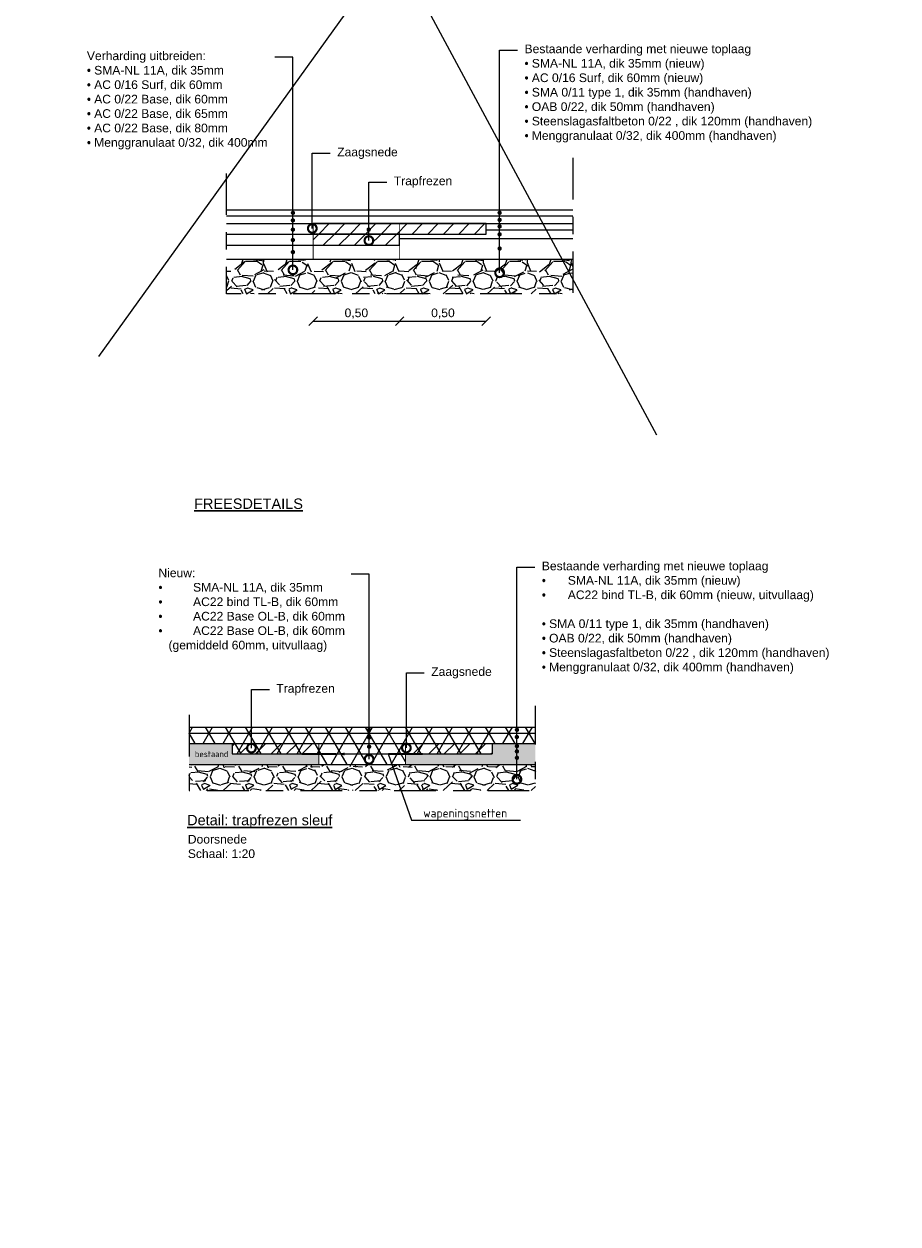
# Model space of a CAD drawing. Header units: metres. Extents: x -34 to 67, y -14 to 16.
# Tile 11 of 13: x 55.52 to 60.56, y 0.67 to 7.6. Entities that reach past the tile are written whole.
import ezdxf
from ezdxf import colors
from ezdxf.entities.mleader import LeaderData, LeaderLine
from ezdxf.math import Vec2, Vec3

# ---------------------------------------------------------------- set-up
doc = ezdxf.new("R2010")
doc.units = ezdxf.units.M
doc.linetypes.add('ACAD_ISO04W100', pattern=[30, 24, -3, 0, -3])
for name, color, linetype, lineweight in [('N-WE-AL-DETAIL-G', 7, 'Continuous', 13), ('N-WE-VH-VERHARDING_ASFALT-A-200', 7, 'Continuous', 18), ('V-WE-VH-ZAAGSNEDE-G', 7, 'ZAAGSNEDE_LINE', 30), ('X-wapening', 160, 'Continuous', 0), ('X-XX-AL-AANKLEDING-M', 7, 'Continuous', 18), ('X-XX-AL-AANKLEDING-T25', 7, 'Continuous', 25), ('X-XX-AL-AANKLEDING-T30', 7, 'Continuous', 30), ('X-XX-AL-T18', 7, 'Continuous', 18), ('X-XX-AL-T25', 7, 'Continuous', 25)]:
    doc.layers.add(name, color=color, linetype=linetype, lineweight=lineweight)
doc.styles.add('NLCS-ISO-M20-T18', font='NLCS-ISO.ttf', dxfattribs={"height": 0.036})
doc.styles.add('NLCS-ISO-M20-T25', font='NLCS-ISO.ttf', dxfattribs={"height": 0.05})
doc.styles.add('NLCS_ISO', font='arial.ttf')
doc.styles.get("Standard").update_dxf_attribs({"font": 'arial.ttf'})
doc.linetypes.add('ZAAGSNEDE_LINE', pattern='A,12.7,-5.08,["Z",Standard,S=2.54,R=0,X=-2.54,Y=-1.27],-6.35', length=24.13)
doc.dimstyles.new('NLCS_1-20', dxfattribs={"dimscale": 0.02, "dimtxt": 2.5, "dimasz": 2.5, "dimexe": 1.25, "dimexo": 0.625, "dimtad": 1, "dimtxsty": 'Standard', "dimblk": 'OBLIQUE', "dimcen": 0, "dimse1": 1, "dimse2": 1, "dimadec": 0, "dimazin": 0, "dimtfac": 1, "dimtmove": 0, "dimatfit": 3, "dimfxl": 1, "dimarcsym": 0})
pattern_1 = [(45, (0, -4.047379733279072), (-0.04490128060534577, 0.04490128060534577), [])]

# ---------------------------------------------------------------- blocks, each defined once
blk = doc.blocks.new('_Oblique')
at = {"color": 0, "linetype": 'ByBlock', "lineweight": -2}
blk.add_line((-0.5, -0.5), (0.5, 0.5), dxfattribs=at)
blk = doc.blocks.new('*D48')
at = {"layer": 'X-XX-AL-AANKLEDING-M', "color": 0, "lineweight": -2, "transparency": 16777216}
blk.add_line((57.18589287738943, 5.88326357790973), (57.68589287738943, 5.88326357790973), dxfattribs=at)
at = {"layer": 'X-XX-AL-AANKLEDING-M', "color": 0, "lineweight": -2, "transparency": 16777216, "xscale": 0.05, "yscale": 0.05, "zscale": 0.05, "rotation": 180}
blk.add_blockref('_Oblique', (57.18589287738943, 5.88326357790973), dxfattribs=at)
at = {"layer": 'X-XX-AL-AANKLEDING-M', "color": 0, "lineweight": -2, "transparency": 16777216, "xscale": 0.05, "yscale": 0.05, "zscale": 0.05}
blk.add_blockref('_Oblique', (57.68589287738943, 5.88326357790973), dxfattribs=at)
at = {"layer": 'X-XX-AL-AANKLEDING-M', "color": 0, "lineweight": 9, "transparency": 16777216, "insert": (57.43589287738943, 5.925811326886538), "char_height": 0.05, "attachment_point": 5}
blk.add_mtext('0,50', dxfattribs=at)
blk = doc.blocks.new('*D49')
at = {"layer": 'X-XX-AL-AANKLEDING-M', "color": 0, "lineweight": -2, "transparency": 16777216}
blk.add_line((57.68589287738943, 5.88326357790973), (58.18589287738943, 5.88326357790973), dxfattribs=at)
at = {"layer": 'X-XX-AL-AANKLEDING-M', "color": 0, "lineweight": -2, "transparency": 16777216, "xscale": 0.05, "yscale": 0.05, "zscale": 0.05, "rotation": 180}
blk.add_blockref('_Oblique', (57.68589287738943, 5.88326357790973), dxfattribs=at)
at = {"layer": 'X-XX-AL-AANKLEDING-M', "color": 0, "lineweight": -2, "transparency": 16777216, "xscale": 0.05, "yscale": 0.05, "zscale": 0.05}
blk.add_blockref('_Oblique', (58.18589287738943, 5.88326357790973), dxfattribs=at)
at = {"layer": 'X-XX-AL-AANKLEDING-M', "color": 0, "lineweight": 9, "transparency": 16777216, "insert": (57.93589287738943, 5.925811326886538), "char_height": 0.05, "attachment_point": 5}
blk.add_mtext('0,50', dxfattribs=at)
blk = doc.blocks.new('_DotSmall')
at = {"color": 0, "linetype": 'ByBlock', "const_width": 0.5}
blk.add_lwpolyline([(-0.0625, 0, 1), (0.0625, 0, 1)], format="xyb", close=True, dxfattribs=at)

msp = doc.modelspace()

# ---------------------------------------------------------------- hatches: boundary and pattern name
at = {"layer": 'N-WE-AL-DETAIL-G'}
h = msp.add_hatch(dxfattribs=at)
h.set_pattern_fill('ANSI31', color=1, scale=0.02)
h.set_pattern_definition(pattern_1)
h.paths.add_polyline_path([(58.18589287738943, 6.445269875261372), (57.18589287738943, 6.445269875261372), (57.18589287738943, 6.385269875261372), (58.18589287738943, 6.385269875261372)])
h = msp.add_hatch(dxfattribs=at)
h.set_pattern_fill('ANSI31', color=1, scale=0.02)
h.set_pattern_definition(pattern_1)
h.paths.add_polyline_path([(57.68589287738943, 6.385269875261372), (57.18589287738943, 6.385269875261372), (57.18589287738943, 6.320269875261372), (57.68589287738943, 6.320269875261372)])
h = msp.add_hatch(dxfattribs=at)
h.set_pattern_fill('GRAVEL', color=252, scale=0.01)
h.set_pattern_definition([(228.0127875, (0.18288, -3.793379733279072), (-2.032000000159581, -2.285999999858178), [0.034172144, -3.3830483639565]), (184.969741, (0.16002, -3.818779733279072), (3.04799999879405, 0.2540000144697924), [0.05864047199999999, -5.805404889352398]), (132.5104471, (0.1016, -3.823859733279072), (2.540000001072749, -2.793999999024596), [0.04134815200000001, -4.093472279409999]), (267.273689, (0.00254, -3.887359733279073), (0.2540000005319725, 5.079999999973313), [0.05340045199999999, -5.286643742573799]), (292.83365418, (0, -3.940699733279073), (-1.270000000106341, 3.047999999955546), [0.05236336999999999, -5.183980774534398]), (357.2736889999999, (0.02032, -3.988959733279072), (-5.079999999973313, 0.2540000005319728), [0.05340045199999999, -5.286643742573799]), (37.69424047, (0.07366, -3.991499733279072), (-3.30199999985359, -2.540000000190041), [0.07061936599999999, -6.991311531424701]), (72.25532837, (0.12954, -3.948319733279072), (1.778000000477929, 5.587999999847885), [0.066671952, -6.6005256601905]), (121.42956562, (0.14986, -3.884819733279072), (-2.032000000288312, 3.301999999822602), [0.0535813, -5.304554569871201]), (175.2363583, (0.12192, -3.839099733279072), (2.793999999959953, -0.2540000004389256), [0.06117132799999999, -2.997393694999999]), (222.3974378, (0.06096, -3.834019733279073), (-3.047999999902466, -2.794000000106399), [0.07910779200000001, -7.8316772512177]), (138.81407483, (0.254, -3.889899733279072), (-1.777999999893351, 1.524000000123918), [0.027000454, -2.6730565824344]), (171.4692344, (0.23368, -3.872119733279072), (3.302000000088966, -0.5079999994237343), [0.051368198, -5.085463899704]), (225, (0.18288, -3.864499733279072), (-3.552713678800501e-17, -0.2540000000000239), [0.035920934, -0.3232893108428]), (203.19859051, (0.1651, -3.834019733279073), (1.270000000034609, 0.5079999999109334), [0.01934413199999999, -1.915062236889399]), (291.80140949, (0.14732, -3.841639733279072), (-0.2540000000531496, 0.7619999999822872), [0.027356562, -1.340475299]), (30.96375653, (0.15748, -3.867039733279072), (0.7620000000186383, 0.5079999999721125), [0.04443196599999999, -1.436629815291]), (161.56505118, (0.19558, -3.844179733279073), (0.5080000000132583, -0.2539999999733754), [0.032128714, -0.7710898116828]), (16.389540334, (0, -3.841639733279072), (2.540000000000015, 0.7620000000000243), [0.04500880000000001, -4.455882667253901]), (70.34617594, (0.04318, -3.828939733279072), (-1.016000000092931, -2.793999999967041), [0.037759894, -3.73822156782]), (293.19859051, (0.19558, -3.793379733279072), (-0.5079999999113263, 1.270000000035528), [0.03868800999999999, -1.895718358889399]), (343.6104596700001, (0.21082, -3.828939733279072), (-2.540000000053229, 0.761999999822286), [0.04500879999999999, -4.455882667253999]), (339.44395478, (0, -3.999119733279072), (-1.269999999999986, 0.508000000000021), [0.04340351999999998, -2.1267734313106]), (294.7751406, (0.04064, -4.014359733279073), (-1.270000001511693, 2.793999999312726), [0.036367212, -3.600359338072]), (66.80140949, (0.19812, -4.047379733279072), (0.5079999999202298, 1.27000000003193), [0.03868801, -1.8957183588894]), (17.35402464, (0.21336, -4.011819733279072), (-3.301999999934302, -1.016000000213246), [0.04257827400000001, -4.21523759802]), (69.44395478, (0.07366, -4.047379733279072), (-0.508000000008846, -1.269999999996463), [0.02170176, -2.148475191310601]), (101.309932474, (0.18288, -4.047379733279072), (-0.25400000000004, 1.016000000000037), [0.01295146, -1.2821994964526]), (165.963756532, (0.18034, -4.034679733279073), (0.7619999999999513, -0.2539999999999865), [0.05236337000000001, -0.9949054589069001]), (186.00900596, (0.12954, -4.021979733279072), (2.539999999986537, 0.2540000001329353), [0.04852669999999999, -4.804136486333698]), (303.69006753, (0.15748, -3.889899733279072), (-0.2540000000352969, 0.5079999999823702), [0.036632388, -0.879177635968]), (353.15722659, (0.1778, -3.920379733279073), (4.318000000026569, -0.5079999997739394), [0.063955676, -6.331600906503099]), (60.9453959, (0.2413, -3.927999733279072), (-1.016000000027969, -1.777999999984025), [0.026150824, -2.588939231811]), (90, (0.254, -3.905139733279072), (-0.254, 0.254), [0.01524, -0.23876]), (120.25643716, (0.12446, -4.014359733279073), (1.015999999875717, -1.77800000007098), [0.035286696, -3.49339407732]), (48.01278749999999, (0.10668, -3.983879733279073), (2.032000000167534, 2.285999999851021), [0.068344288, -3.3488762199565]), (0, (0.1524, -3.933079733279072), (0.254, 0.254), [0.06604, -0.18796]), (325.3048465, (0.21844, -3.933079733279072), (2.540000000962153, -1.777999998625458), [0.040160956, -3.975931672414]), (254.0546040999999, (0.25146, -3.955939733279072), (-0.2539999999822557, -1.016000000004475), [0.03698290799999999, -1.8121650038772]), (207.64597536, (0.2413, -3.991499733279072), (-4.826000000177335, -2.539999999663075), [0.06021450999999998, -5.961246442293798]), (175.42607874, (0.18796, -4.019439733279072), (-3.301999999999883, 0.2539999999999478), [0.063702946, -6.306584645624])])
h.paths.add_polyline_path([(58.68589287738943, 6.240269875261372), (57.18589287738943, 6.240269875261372), (56.68589287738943, 6.240269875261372), (56.68589287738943, 6.040269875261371), (58.68589287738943, 6.040269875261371)])
h = msp.add_hatch(dxfattribs=at)
h.set_pattern_fill('ANSI31', color=1, scale=0.02)
h.set_pattern_definition([(45, (0.00507518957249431, -1.558434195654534), (-0.04490128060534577, 0.04490128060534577), [])])
h.paths.add_polyline_path([(57.21965233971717, 3.444317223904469), (56.71965233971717, 3.444317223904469), (56.71965233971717, 3.384317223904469), (57.21965233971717, 3.384317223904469)])
h = msp.add_hatch(dxfattribs=at)
h.set_pattern_fill('ANSI31', color=1, scale=0.02)
h.set_pattern_definition([(45, (1.005075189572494, -1.558434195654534), (-0.04490128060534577, 0.04490128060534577), [])])
h.paths.add_polyline_path([(58.21965233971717, 3.444317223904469), (57.71965233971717, 3.444317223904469), (57.71965233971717, 3.384317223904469), (58.21965233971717, 3.384317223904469)])
h = msp.add_hatch(dxfattribs=at)
h.set_pattern_fill('GRAVEL', color=252, scale=0.01)
h.set_pattern_definition([(228.0127875, (0.1879551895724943, -1.319434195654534), (-2.032000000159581, -2.285999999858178), [0.034172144, -3.3830483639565]), (184.969741, (0.1650951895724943, -1.344834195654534), (3.04799999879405, 0.2540000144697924), [0.05864047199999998, -5.805404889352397]), (132.5104471, (0.1066751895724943, -1.349914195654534), (2.540000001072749, -2.793999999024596), [0.04134815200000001, -4.093472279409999]), (267.273689, (0.00761518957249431, -1.413414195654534), (0.2540000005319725, 5.079999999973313), [0.05340045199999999, -5.286643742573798]), (292.83365418, (0.00507518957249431, -1.466754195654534), (-1.270000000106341, 3.047999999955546), [0.05236336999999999, -5.183980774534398]), (357.2736889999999, (0.02539518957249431, -1.515014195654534), (-5.079999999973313, 0.2540000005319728), [0.05340045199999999, -5.286643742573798]), (37.69424047, (0.07873518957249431, -1.517554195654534), (-3.30199999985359, -2.540000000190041), [0.07061936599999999, -6.991311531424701]), (72.25532837, (0.1346151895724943, -1.474374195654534), (1.778000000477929, 5.587999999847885), [0.066671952, -6.6005256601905]), (121.42956562, (0.1549351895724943, -1.410874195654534), (-2.032000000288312, 3.301999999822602), [0.0535813, -5.304554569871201]), (175.2363583, (0.1269951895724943, -1.365154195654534), (2.793999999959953, -0.2540000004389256), [0.06117132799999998, -2.997393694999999]), (222.3974378, (0.06603518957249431, -1.360074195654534), (-3.047999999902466, -2.794000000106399), [0.07910779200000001, -7.8316772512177]), (138.81407483, (0.2590751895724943, -1.415954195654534), (-1.777999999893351, 1.524000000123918), [0.027000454, -2.6730565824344]), (171.4692344, (0.2387551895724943, -1.398174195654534), (3.302000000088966, -0.5079999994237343), [0.051368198, -5.085463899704]), (225, (0.1879551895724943, -1.390554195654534), (-3.552713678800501e-17, -0.2540000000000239), [0.035920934, -0.3232893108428]), (203.19859051, (0.1701751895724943, -1.360074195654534), (1.270000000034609, 0.5079999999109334), [0.01934413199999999, -1.915062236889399]), (291.80140949, (0.1523951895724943, -1.367694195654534), (-0.2540000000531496, 0.7619999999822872), [0.027356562, -1.340475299]), (30.96375653, (0.1625551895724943, -1.393094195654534), (0.7620000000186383, 0.5079999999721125), [0.04443196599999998, -1.436629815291]), (161.56505118, (0.2006551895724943, -1.370234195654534), (0.5080000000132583, -0.2539999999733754), [0.032128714, -0.7710898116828]), (16.389540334, (0.00507518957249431, -1.367694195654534), (2.540000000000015, 0.7620000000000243), [0.04500880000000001, -4.455882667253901]), (70.34617594, (0.04825518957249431, -1.354994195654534), (-1.016000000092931, -2.793999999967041), [0.037759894, -3.73822156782]), (293.19859051, (0.2006551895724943, -1.319434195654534), (-0.5079999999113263, 1.270000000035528), [0.03868800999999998, -1.895718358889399]), (343.6104596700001, (0.2158951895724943, -1.354994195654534), (-2.540000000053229, 0.761999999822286), [0.04500879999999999, -4.455882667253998]), (339.44395478, (0.00507518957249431, -1.525174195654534), (-1.269999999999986, 0.508000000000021), [0.04340351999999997, -2.126773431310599]), (294.7751406, (0.04571518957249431, -1.540414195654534), (-1.270000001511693, 2.793999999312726), [0.036367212, -3.600359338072]), (66.80140949, (0.2031951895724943, -1.573434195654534), (0.5079999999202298, 1.27000000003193), [0.03868801, -1.8957183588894]), (17.35402464, (0.2184351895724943, -1.537874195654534), (-3.301999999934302, -1.016000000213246), [0.04257827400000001, -4.21523759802]), (69.44395478, (0.07873518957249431, -1.573434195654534), (-0.508000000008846, -1.269999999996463), [0.02170176, -2.148475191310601]), (101.309932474, (0.1879551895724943, -1.573434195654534), (-0.25400000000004, 1.016000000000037), [0.01295146, -1.2821994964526]), (165.963756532, (0.1854151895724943, -1.560734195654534), (0.7619999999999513, -0.2539999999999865), [0.05236337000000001, -0.9949054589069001]), (186.00900596, (0.1346151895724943, -1.548034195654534), (2.539999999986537, 0.2540000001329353), [0.04852669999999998, -4.804136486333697]), (303.69006753, (0.1625551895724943, -1.415954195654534), (-0.2540000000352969, 0.5079999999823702), [0.036632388, -0.879177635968]), (353.15722659, (0.1828751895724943, -1.446434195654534), (4.318000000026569, -0.5079999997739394), [0.063955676, -6.331600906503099]), (60.9453959, (0.2463751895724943, -1.454054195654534), (-1.016000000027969, -1.777999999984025), [0.026150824, -2.588939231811]), (90, (0.2590751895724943, -1.431194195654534), (-0.254, 0.254), [0.01524, -0.23876]), (120.25643716, (0.1295351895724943, -1.540414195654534), (1.015999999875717, -1.77800000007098), [0.035286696, -3.49339407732]), (48.01278749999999, (0.1117551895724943, -1.509934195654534), (2.032000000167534, 2.285999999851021), [0.068344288, -3.3488762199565]), (0, (0.1574751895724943, -1.459134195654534), (0.254, 0.254), [0.06604, -0.18796]), (325.3048465, (0.2235151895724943, -1.459134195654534), (2.540000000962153, -1.777999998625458), [0.040160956, -3.975931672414]), (254.0546040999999, (0.2565351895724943, -1.481994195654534), (-0.2539999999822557, -1.016000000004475), [0.03698290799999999, -1.8121650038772]), (207.64597536, (0.2463751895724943, -1.517554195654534), (-4.826000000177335, -2.539999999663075), [0.06021450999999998, -5.961246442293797]), (175.42607874, (0.1930351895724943, -1.545494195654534), (-3.301999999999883, 0.2539999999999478), [0.063702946, -6.306584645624])])
h.paths.add_polyline_path([(58.46965233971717, 3.174317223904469), (58.46965233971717, 3.324317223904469), (56.46965233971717, 3.324317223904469), (56.46965233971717, 3.174317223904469)])
at = {"layer": 'N-WE-VH-VERHARDING_ASFALT-A-200'}
h = msp.add_hatch(dxfattribs=at)
h.set_pattern_fill('AVH-ASFALT', color=256, scale=0.1, pattern_type=2)
h.set_pattern_definition([(59.99999999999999, (56.46965233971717, 3.504317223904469), (-0.08660254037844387, 0.05000000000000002), []), (120, (56.46965233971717, 3.504317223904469), (-0.08660254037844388, -0.04999999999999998), [])])
h.paths.add_polyline_path([(58.46965233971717, 3.539317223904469), (56.46965233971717, 3.539317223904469), (56.46965233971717, 3.444317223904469), (56.71965233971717, 3.444317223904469), (56.71965233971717, 3.384317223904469), (57.21965233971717, 3.384317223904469), (57.21965233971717, 3.324317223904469), (57.71965233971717, 3.324317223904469), (57.71965233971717, 3.384317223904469), (58.21965233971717, 3.384317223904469), (58.21965233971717, 3.444317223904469), (58.46965233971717, 3.444317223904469)])
h = msp.add_hatch(color=252, dxfattribs=at)
h.dxf.hatch_style = 1
h.paths.add_polyline_path([(56.71965233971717, 3.444317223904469), (56.46965233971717, 3.444317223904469), (56.46965233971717, 3.324317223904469), (57.21965233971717, 3.324317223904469), (57.21965233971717, 3.384317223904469), (56.71965233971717, 3.384317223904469)])
h = msp.add_hatch(color=252, dxfattribs=at)
h.dxf.hatch_style = 1
h.paths.add_polyline_path([(58.21965233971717, 3.444317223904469), (58.46965233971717, 3.444317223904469), (58.46965233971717, 3.324317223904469), (57.71965233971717, 3.324317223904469), (57.71965233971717, 3.384317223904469), (58.21965233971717, 3.384317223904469)])

# ---------------------------------------------------------------- linework, layer by layer
at = {"layer": 'N-WE-AL-DETAIL-G', "linetype": 'ACAD_ISO04W100', "ltscale": 0.01, "flags": 128}
for points in [[(58.68589287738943, 6.825269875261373), (58.68589287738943, 6.040269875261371), (56.68589287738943, 6.040269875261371), (56.68589287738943, 6.825269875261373)], [(56.46965233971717, 3.609892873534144), (56.46965233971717, 3.174317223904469), (58.46965233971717, 3.174317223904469), (58.46965233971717, 3.662556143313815)]]:
    msp.add_lwpolyline(points, dxfattribs=at)
at = {"layer": 'N-WE-AL-DETAIL-G'}
for points in [[(56.68589287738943, 6.525269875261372), (57.18589287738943, 6.525269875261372), (58.68589287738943, 6.525269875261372)], [(56.68589287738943, 6.490269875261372), (57.18589287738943, 6.490269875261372), (58.68589287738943, 6.490269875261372)], [(56.68589287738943, 6.445269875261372), (57.18589287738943, 6.445269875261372), (58.68589287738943, 6.445269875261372)], [(57.18589287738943, 6.385269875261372), (58.18589287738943, 6.385269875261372), (58.18589287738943, 6.445269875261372), (57.18589287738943, 6.445269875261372)], [(56.68589287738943, 6.385269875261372), (57.18589287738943, 6.385269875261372)], [(57.18589287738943, 6.320269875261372), (57.68589287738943, 6.320269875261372), (57.68589287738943, 6.385269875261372), (57.18589287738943, 6.385269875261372)], [(58.18589287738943, 6.410269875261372), (58.68589287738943, 6.410269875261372)], [(56.68589287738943, 6.320269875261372), (57.18589287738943, 6.320269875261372)], [(57.68589287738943, 6.360269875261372), (58.68589287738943, 6.360269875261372)], [(56.68589287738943, 6.240269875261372), (57.18589287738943, 6.240269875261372)], [(57.18589287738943, 6.240269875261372), (58.68589287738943, 6.240269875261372)], [(56.46965233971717, 3.539317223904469), (58.46965233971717, 3.539317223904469)], [(56.46965233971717, 3.504317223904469), (58.46965233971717, 3.504317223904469)], [(56.71965233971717, 3.444317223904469), (56.71965233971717, 3.384317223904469)], [(58.21965233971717, 3.444317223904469), (58.21965233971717, 3.384317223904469)], [(56.71965233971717, 3.384317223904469), (58.21965233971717, 3.384317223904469)]]:
    msp.add_lwpolyline(points, dxfattribs=at)
at = {"layer": 'N-WE-AL-DETAIL-G', "const_width": 0.0125}
for points in [[(57.06319297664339, 6.507574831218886, 1), (57.07569297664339, 6.507574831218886, 1)], [(58.25698863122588, 6.508179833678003, 1), (58.26948863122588, 6.508179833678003, 1)], [(57.06319297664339, 6.464017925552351, 1), (57.07569297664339, 6.464017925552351, 1)], [(58.25698863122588, 6.466648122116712, 1), (58.26948863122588, 6.466648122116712, 1)], [(58.25698863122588, 6.429488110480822, 1), (58.26948863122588, 6.429488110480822, 1)], [(57.06319297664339, 6.4109329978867, 1), (57.07569297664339, 6.4109329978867, 1)], [(57.5007906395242, 6.4109329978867, 1), (57.51329063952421, 6.4109329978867, 1)], [(58.25698863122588, 6.383584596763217, 1), (58.26948863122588, 6.383584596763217, 1)], [(57.06319297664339, 6.351042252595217, 1), (57.07569297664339, 6.351042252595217, 1)], [(58.25698863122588, 6.301614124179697, 1), (58.26948863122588, 6.301614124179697, 1)], [(57.06319297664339, 6.280942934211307, 1), (57.07569297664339, 6.280942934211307, 1)], [(57.50322486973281, 3.52318104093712, 1), (57.51572486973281, 3.52318104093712, 1)], [(58.35676912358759, 3.523865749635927, 1), (58.36926912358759, 3.523865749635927, 1)], [(57.50322486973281, 3.479624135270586, 1), (57.51572486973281, 3.479624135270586, 1)], [(58.35676912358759, 3.482334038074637, 1), (58.36926912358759, 3.482334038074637, 1)], [(57.50322486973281, 3.426539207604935, 1), (57.51572486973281, 3.426539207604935, 1)], [(58.35676912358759, 3.429932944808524, 1), (58.36926912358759, 3.429932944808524, 1)], [(58.35676912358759, 3.399270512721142, 1), (58.36926912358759, 3.399270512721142, 1)], [(58.35676912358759, 3.362388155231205, 1), (58.36926912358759, 3.362388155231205, 1)]]:
    msp.add_lwpolyline(points, format="xyb", close=True, dxfattribs=at)
at = {"layer": 'N-WE-AL-DETAIL-G', "color": 252}
for points in [[(56.46965233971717, 3.444317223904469), (58.46965233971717, 3.444317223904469)], [(56.46965233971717, 3.324317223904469), (58.46965233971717, 3.324317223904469)]]:
    msp.add_lwpolyline(points, dxfattribs=at)
at = {"layer": 'V-WE-VH-ZAAGSNEDE-G', "ltscale": 0.005, "const_width": 0.005, "flags": 128}
for points in [[(57.18589287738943, 6.240269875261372), (57.18589287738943, 6.445269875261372)], [(57.68589287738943, 6.240269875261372), (57.68589287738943, 6.445269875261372)], [(57.21965233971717, 3.444317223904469), (57.21965233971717, 3.324317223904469)], [(57.71965233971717, 3.444317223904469), (57.71965233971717, 3.324317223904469)]]:
    msp.add_lwpolyline(points, dxfattribs=at)
at = {"layer": 'X-wapening', "const_width": 0.01}
for points in [[(57.12030244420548, 3.384317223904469), (57.31900223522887, 3.384317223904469)], [(57.62030244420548, 3.384317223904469), (57.81900223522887, 3.384317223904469)]]:
    msp.add_lwpolyline(points, dxfattribs=at)
at = {"layer": 'X-XX-AL-T25'}
for points in [[(60.56350222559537, 12.09542984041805), (55.94746671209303, 5.678380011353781)], [(55.51663671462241, 12.01342281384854), (59.16843361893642, 5.227341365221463)]]:
    msp.add_lwpolyline(points, dxfattribs=at)

# ---------------------------------------------------------------- texts
at = {"layer": 'X-XX-AL-AANKLEDING-T25', "insert": (56.46263954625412, 2.917281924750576), "char_height": 0.05, "width": 0.9756932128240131, "attachment_point": 1, "style": 'NLCS_ISO'}
msp.add_mtext('Doorsnede\\PSchaal: 1:20', dxfattribs=at)
at = {"layer": 'X-XX-AL-AANKLEDING-T30', "style": 'NLCS_ISO'}
for s, p in [('%%UFREESDETAILS', (56.4986436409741, 4.798855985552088)), ('%%UDetail: trapfrezen sleuf', (56.45848490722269, 2.972871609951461))]:
    msp.add_text(s, height=0.06, dxfattribs=at).set_placement(p)
at = {"layer": 'X-XX-AL-T18', "insert": (56.50341692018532, 3.402049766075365), "char_height": 0.036, "width": 0.1497244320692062, "attachment_point": 1, "style": 'NLCS-ISO-M20-T18'}
msp.add_mtext('bestaand', dxfattribs=at)

# ---------------------------------------------------------------- dimensions: what is measured, and where the dimension line sits
at = {"layer": 'X-XX-AL-AANKLEDING-M', "lineweight": 9}
for base, p1, p2, picture, middle in [((58.18589287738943, 5.88326357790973), (57.68589287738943, 6.320269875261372), (58.18589287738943, 6.385269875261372), '*D49', (57.93589287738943, 5.925811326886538)), ((57.68589287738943, 5.88326357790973), (57.18589287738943, 6.240269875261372), (57.68589287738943, 6.320269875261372), '*D48', (57.43589287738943, 5.925811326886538))]:
    dim = msp.add_linear_dim(base=base, p1=p1, p2=p2, dimstyle='NLCS_1-20', override={"dimzin": 0}, dxfattribs=at)
    dim.commit()
    dim.dimension.update_dxf_attribs({"geometry": picture, "text_midpoint": middle})

# ---------------------------------------------------------------- leaders
at = {"layer": 'X-XX-AL-AANKLEDING-T25'}
ml = msp.add_multileader_mtext('Standard', dxfattribs=at)
ml.set_content('Bestaande verharding met nieuwe toplaag\\P{\\fSymbol|b0|i0|c2|p18;· }SMA-NL 11A, dik 35mm (nieuw)\\P{\\fSymbol|b0|i0|c2|p18;· }AC 0/16 Surf, dik 60mm (nieuw)\\P{\\fSymbol|b0|i0|c2|p18;· }SMA 0/11 type 1, dik 35mm (handhaven)\\P{\\fSymbol|b0|i0|c2|p18;· }OAB 0/22, dik 50mm (handhaven)\\P{\\fSymbol|b0|i0|c2|p18;· }Steenslagasfaltbeton 0/22 , dik 120mm (handhaven)\\P{\\fSymbol|b0|i0|c2|p18;· }Menggranulaat 0/32, dik 400mm (handhaven)', color=256, style='NLCS_ISO')
ml.set_leader_properties()
ml.set_arrow_properties(name='DOTSMALL')
ml.build(insert=Vec2(0, 0))
ml.multileader.update_dxf_attribs({"arrow_head_size": 0.1})
ctx = ml.context
ctx.base_point, ctx.char_height, ctx.arrow_head_size, ctx.landing_gap_size, ctx.plane_origin = Vec3(58.36696144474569, 7.446688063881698), 0.05, 0.1, 0.04000000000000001, Vec3(58.67375193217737, 7.226880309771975)
notes = []
notes.append((ctx, [(1, (1, 1, 0), (58.26323863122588, 7.446688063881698), (1, 0), 0.1037228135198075, [(0, [(58.26323863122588, 6.161751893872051)], 0, [])])]))
ctx.mtext.insert, ctx.mtext.flow_direction = Vec3(58.40696144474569, 7.479037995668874), 5
ml = msp.add_multileader_mtext('Standard', dxfattribs=at)
ml.set_content('Verharding uitbreiden:\\P{\\fSymbol|b0|i0|c2|p18;· }SMA-NL 11A, dik 35mm\\P{\\fSymbol|b0|i0|c2|p18;· }AC 0/16 Surf, dik 60mm\\P{\\fSymbol|b0|i0|c2|p18;· }AC 0/22 Base, dik 60mm\\P{\\fSymbol|b0|i0|c2|p18;· }AC 0/22 Base, dik 65mm\\P{\\fSymbol|b0|i0|c2|p18;· }AC 0/22 Base, dik 80mm\\P{\\fSymbol|b0|i0|c2|p18;· }Menggranulaat 0/32, dik 400mm', color=256, style='NLCS_ISO')
ml.set_leader_properties()
ml.set_arrow_properties(name='DOTSMALL')
ml.build(insert=Vec2(0, 0))
ml.multileader.update_dxf_attribs({"arrow_head_size": 0.1})
ctx = ml.context
ctx.base_point, ctx.char_height, ctx.arrow_head_size, ctx.landing_gap_size, ctx.plane_origin = Vec3(55.83985458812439, 7.406765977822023), 0.05, 0.1, 0.04000000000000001, Vec3(56.6589296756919, 7.186958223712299)
notes.append((ctx, [(1, (1, 1, 0), (57.06944297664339, 7.406765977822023), (-1, 0), 0.1037228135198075, [(0, [(57.06944297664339, 6.178358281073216)], 0, [])])]))
ctx.mtext.insert, ctx.mtext.flow_direction = Vec3(55.87985458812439, 7.439115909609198), 5
ml = msp.add_multileader_mtext('Standard', dxfattribs=at)
ml.set_content('Zaagsnede', color=256, style='NLCS_ISO')
ml.set_leader_properties()
ml.set_arrow_properties(name='DOTSMALL')
ml.build(insert=Vec2(0, 0))
ml.multileader.update_dxf_attribs({"arrow_head_size": 0.1})
ctx = ml.context
ctx.base_point, ctx.char_height, ctx.arrow_head_size, ctx.landing_gap_size, ctx.plane_origin = Vec3(57.28515418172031, 6.851406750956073), 0.05, 0.1, 0.04000000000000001, Vec3(57.59194466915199, 7.393036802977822)
notes.append((ctx, [(1, (1, 1, 0), (57.1814313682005, 6.851406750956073), (1, 0), 0.1037228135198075, [(0, [(57.1814313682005, 6.417787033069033)], 0, [])])]))
ctx.mtext.insert, ctx.mtext.flow_direction = Vec3(57.32515418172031, 6.883756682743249), 5
ml = msp.add_multileader_mtext('Standard', dxfattribs=at)
ml.set_content('Trapfrezen', color=256, style='NLCS_ISO')
ml.set_leader_properties()
ml.set_arrow_properties(name='DOTSMALL')
ml.build(insert=Vec2(0, 0))
ml.multileader.update_dxf_attribs({"arrow_head_size": 0.1})
ctx = ml.context
ctx.base_point, ctx.char_height, ctx.arrow_head_size, ctx.landing_gap_size, ctx.plane_origin = Vec3(57.61201991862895, 6.685250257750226), 0.05, 0.1, 0.04000000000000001, Vec3(57.91881040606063, 7.226880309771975)
notes.append((ctx, [(1, (1, 1, 0), (57.50829710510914, 6.685250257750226), (1, 0), 0.1037228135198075, [(0, [(57.50829710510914, 6.3476216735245)], 0, [])])]))
ctx.mtext.insert, ctx.mtext.flow_direction = Vec3(57.65201991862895, 6.717190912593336), 5
ml = msp.add_multileader_mtext('Standard', dxfattribs=at)
ml.set_content('Nieuw:\\P{\\fSymbol|b0|i0|c2|p18;·^I}SMA-NL 11A, dik 35mm\\P{\\fSymbol|b0|i0|c2|p18;·^I}AC22 bind TL-B, dik 60mm\\P{\\fSymbol|b0|i0|c2|p18;·^I}AC22 Base OL-B, dik 60mm\\P{\\fSymbol|b0|i0|c2|p18;·^I}AC22 Base OL-B, dik 60mm\\P   (gemiddeld 60mm, uitvullaag)', color=256, style='NLCS_ISO')
ml.set_leader_properties()
ml.set_arrow_properties(name='DOTSMALL')
ml.build(insert=Vec2(0, 0))
ml.multileader.update_dxf_attribs({"arrow_head_size": 0.1})
ctx = ml.context
ctx.base_point, ctx.char_height, ctx.arrow_head_size, ctx.landing_gap_size, ctx.plane_origin = Vec3(56.25290076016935, 4.422372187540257), 0.05, 0.1, 0.04000000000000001, Vec3(57.09896156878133, 4.202564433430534)
notes.append((ctx, [(1, (1, 1, 0), (57.50947486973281, 4.422372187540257), (-1, 0), 0.1037228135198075, [(0, [(57.50947486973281, 3.353666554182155)], 0, [])])]))
ctx.mtext.insert, ctx.mtext.width, ctx.mtext.flow_direction = Vec3(56.29290076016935, 4.454722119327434), 1.510232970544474, 5
ml = msp.add_multileader_mtext('Standard', dxfattribs=at)
ml.set_content('Bestaande verharding met nieuwe toplaag\\P\\pxi-3,l3,t3;{\\fSymbol|b0|i0|c2|p18;·^I}SMA-NL 11A, dik 35mm (nieuw)\\P{\\fSymbol|b0|i0|c2|p18;·^I}AC22 bind TL-B, dik 60mm (nieuw, uitvullaag)\\P\\pi0,l0,tz;\\P{\\fSymbol|b0|i0|c2|p18;\\C252;· \\fArial|b0|i0|c0|p34;SMA 0/11 type 1, dik 35mm (handhaven)\\P\\fSymbol|b0|i0|c2|p18;· \\fArial|b0|i0|c0|p34;OAB 0/22, dik 50mm (handhaven)\\P\\fSymbol|b0|i0|c2|p18;· \\fArial|b0|i0|c0|p34;Steenslagasfaltbeton 0/22 , dik 120mm (handhaven)\\P\\fSymbol|b0|i0|c2|p18;· \\fArial|b0|i0|c0|p34;Menggranulaat 0/32, dik 400mm (handhaven)}', color=256, style='NLCS_ISO')
ml.set_leader_properties()
ml.set_arrow_properties(name='DOTSMALL')
ml.build(insert=Vec2(0, 0))
ml.multileader.update_dxf_attribs({"arrow_head_size": 0.1})
ctx = ml.context
ctx.base_point, ctx.char_height, ctx.arrow_head_size, ctx.landing_gap_size, ctx.plane_origin = Vec3(58.4667419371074, 4.462373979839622), 0.05, 0.1, 0.04000000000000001, Vec3(58.77353242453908, 4.242566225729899)
notes.append((ctx, [(1, (1, 1, 0), (58.36301912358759, 4.462373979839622), (1, 0), 0.1037228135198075, [(0, [(58.36301912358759, 3.238416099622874)], 0, [])])]))
ctx.mtext.insert, ctx.mtext.flow_direction = Vec3(58.5067419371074, 4.494723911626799), 5
ml = msp.add_multileader_mtext('Standard', dxfattribs=at)
ml.set_content('Zaagsnede', color=256, style='NLCS_ISO')
ml.set_leader_properties()
ml.set_arrow_properties(name='DOTSMALL')
ml.build(insert=Vec2(0, 0))
ml.multileader.update_dxf_attribs({"arrow_head_size": 0.1})
ctx = ml.context
ctx.base_point, ctx.char_height, ctx.arrow_head_size, ctx.landing_gap_size, ctx.plane_origin = Vec3(57.82832501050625, 3.852740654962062), 0.05, 0.1, 0.04000000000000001, Vec3(58.13511549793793, 4.39437070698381)
notes.append((ctx, [(1, (1, 1, 0), (57.72460219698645, 3.852740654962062), (1, 0), 0.1037228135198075, [(0, [(57.72460219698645, 3.419120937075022)], 0, [])])]))
ctx.mtext.insert, ctx.mtext.flow_direction = Vec3(57.86832501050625, 3.885090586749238), 5
ml = msp.add_multileader_mtext('Standard', dxfattribs=at)
ml.set_content('Trapfrezen', color=256, style='NLCS_ISO')
ml.set_leader_properties()
ml.set_arrow_properties(name='DOTSMALL')
ml.build(insert=Vec2(0, 0))
ml.multileader.update_dxf_attribs({"arrow_head_size": 0.1})
ctx = ml.context
ctx.base_point, ctx.char_height, ctx.arrow_head_size, ctx.landing_gap_size, ctx.plane_origin = Vec3(56.93362833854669, 3.755953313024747), 0.05, 0.1, 0.04000000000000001, Vec3(57.24041882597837, 4.297583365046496)
notes.append((ctx, [(1, (1, 1, 0), (56.82990552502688, 3.755953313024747), (1, 0), 0.1037228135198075, [(0, [(56.82990552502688, 3.418324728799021)], 0, [])])]))
ctx.mtext.insert, ctx.mtext.flow_direction = Vec3(56.97362833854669, 3.787893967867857), 5
at = {"layer": 'X-XX-AL-T25'}
ml = msp.add_multileader_mtext('Standard', dxfattribs=at)
ml.set_content('wapeningsnetten', color=256, style='NLCS-ISO-M20-T25')
ml.set_leader_properties(color=256, linetype='ByLayer', lineweight=-1)
ml.build(insert=Vec2(0, 0))
ml.multileader.update_dxf_attribs({"text_left_attachment_type": 5, "text_right_attachment_type": 5, "dogleg_length": 0.05, "arrow_head_size": 0.05})
ctx = ml.context
ctx.base_point, ctx.char_height, ctx.arrow_head_size, ctx.landing_gap_size, ctx.plane_origin = Vec3(57.80402269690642, 3.002826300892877), 0.05, 0.05, 0.018, Vec3(57.31900223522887, 3.384317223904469)
ctx.left_attachment, ctx.right_attachment = 5, 5
notes.append((ctx, [(0, (1, 1, 0), (57.75402269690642, 3.002826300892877), (1, 0), 0.05, [(1, [(57.31900223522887, 3.384317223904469), (57.62030244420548, 3.384317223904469)], 0, [])])]))
ctx.mtext.insert, ctx.mtext.flow_direction = Vec3(57.82202269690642, 3.067826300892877), 5
for ctx, leaders in notes:
    for number, flags, end, landing, length, lines in leaders:
        leader = LeaderData()
        leader.index, (leader.has_last_leader_line, leader.has_dogleg_vector, leader.attachment_direction) = number, flags
        leader.last_leader_point, leader.dogleg_vector, leader.dogleg_length = Vec3(end), Vec3(landing), length
        for number, points, colour, breaks in lines:
            line = LeaderLine()
            line.index, line.vertices, line.color, line.breaks = number, Vec3.list(points), colors.encode_raw_color(colour), breaks
            leader.lines.append(line)
        ctx.leaders.append(leader)

doc.saveas('drawing.dxf')
